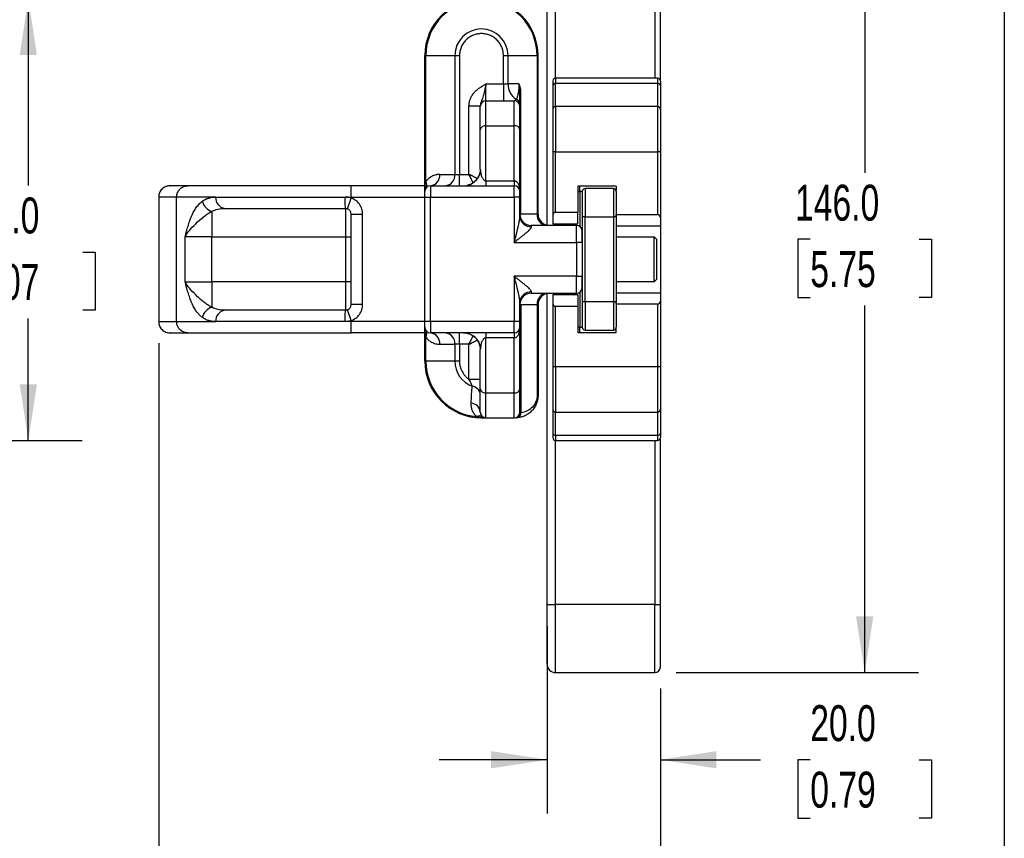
# Model space of a CAD drawing. Header units: millimetres. Extents: x 19 to 819, y 19 to 629.
# Tile 8 of 13: x 645 to 819, y 144 to 289. Entities that reach past the tile are written whole.
import ezdxf

# ---------------------------------------------------------------- set-up
doc = ezdxf.new("R2010")
doc.units = ezdxf.units.MM
doc.header["$LTSCALE"] = 3
doc.layers.add('DIMENSIONS', color=140, linetype='Continuous', lineweight=25)
doc.layers.add('TEXT', color=140, linetype='Continuous', lineweight=25)
doc.styles.add('SLDTEXTSTYLE0', font='TXT', dxfattribs={"width": 0.7})
doc.dimstyles.new('SLDDIMSTYLE0', dxfattribs={"dimtxt": 6.474023, "dimasz": 9.906, "dimexe": 0, "dimexo": 0.0625, "dimgap": 1.618506, "dimtad": 0, "dimtih": 1, "dimtoh": 1, "dimrnd": 1e-09, "dimzin": 4, "dimdsep": 46, "dimtxsty": 'SLDTEXTSTYLE0', "dimsah": 1, "dimcen": 0.09, "dimadec": 0, "dimazin": 1, "dimtfac": 1, "dimtofl": 0, "dimtmove": 0, "dimatfit": 3, "dimfxl": 0, "dimfrac": 2, "dimtolj": 1, "dimtzin": 12, "dimarcsym": 0})
doc.dimstyles.new('SLDDIMSTYLE1', dxfattribs={"dimtxt": 6.474023, "dimasz": 9.906, "dimexe": 0, "dimexo": 0.0625, "dimgap": 1.618506, "dimtad": 0, "dimtih": 1, "dimtoh": 1, "dimrnd": 1e-09, "dimzin": 4, "dimdsep": 46, "dimtxsty": 'SLDTEXTSTYLE0', "dimsah": 1, "dimcen": 0.09, "dimadec": 0, "dimazin": 1, "dimtfac": 1, "dimtmove": 0, "dimatfit": 0, "dimfxl": 0, "dimfrac": 2, "dimtolj": 1, "dimtzin": 12, "dimarcsym": 0})
doc.dimstyles.new('SLDDIMSTYLE2', dxfattribs={"dimtxt": 6.474023, "dimasz": 9.906, "dimexe": 0, "dimexo": 0.0625, "dimgap": 1.618506, "dimtad": 0, "dimtih": 1, "dimtoh": 1, "dimrnd": 1e-09, "dimzin": 12, "dimdsep": 46, "dimtxsty": 'SLDTEXTSTYLE0', "dimsah": 1, "dimcen": 0.09, "dimadec": 0, "dimazin": 3, "dimtfac": 1, "dimtofl": 0, "dimtmove": 0, "dimatfit": 3, "dimfxl": 0, "dimfrac": 2, "dimtolj": 1, "dimtzin": 12, "dimarcsym": 0})

# ---------------------------------------------------------------- blocks, each defined once
blk = doc.blocks.new('_D_4')
at = {"layer": 'DIMENSIONS'}
for p, q in [((367.65, 292.2), (656.31, 292.2)), ((646.78, 292.2), (646.78, 259.23)), ((637.16, 247.49), (634.99, 247.49)), ((634.99, 247.49), (634.99, 237.2)), ((656.4, 247.49), (658.57, 247.49)), ((658.57, 247.49), (658.57, 237.2)), ((634.99, 237.2), (637.16, 237.2)), ((658.57, 237.2), (656.4, 237.2)), ((646.78, 214.2), (646.78, 235.75)), ((366.06, 214.2), (656.31, 214.2))]:
    blk.add_line(p, q, dxfattribs=at)
for points in [[(646.78, 292.2), (645.26, 282.29), (648.3, 282.29)], [(646.78, 214.2), (648.3, 224.1), (645.26, 224.1)]]:
    blk.add_solid(points, dxfattribs=at)
at = {"layer": 'DIMENSIONS', "char_height": 6.35, "attachment_point": 1, "style": 'SLDTEXTSTYLE0'}
for s, insert in [('78.0', (637.16, 257.12)), ('3.07', (637.16, 245.38))]:
    blk.add_mtext(s, dxfattribs=dict(at, insert=insert))
blk = doc.blocks.new('_D_20')
at = {"layer": 'DIMENSIONS'}
for p, q in [((738.41, 181.39), (738.41, 148.26)), ((758.41, 170.39), (758.41, 148.26)), ((738.41, 157.78), (719.36, 157.78)), ((758.41, 157.78), (776.11, 157.78)), ((784.88, 157.78), (782.7, 157.78)), ((782.7, 157.78), (782.7, 147.49)), ((804.12, 157.78), (806.29, 157.78)), ((806.29, 157.78), (806.29, 147.49)), ((782.7, 147.49), (784.88, 147.49)), ((806.29, 147.49), (804.12, 147.49))]:
    blk.add_line(p, q, dxfattribs=at)
for points in [[(738.41, 157.78), (728.5, 159.31), (728.5, 156.26)], [(758.41, 157.78), (768.31, 156.26), (768.31, 159.31)]]:
    blk.add_solid(points, dxfattribs=at)
at = {"layer": 'DIMENSIONS', "char_height": 6.35, "attachment_point": 1, "style": 'SLDTEXTSTYLE0'}
for s, insert in [('20.0', (784.88, 167.42)), ('0.79', (784.88, 155.68))]:
    blk.add_mtext(s, dxfattribs=dict(at, insert=insert))
blk = doc.blocks.new('_D_21')
at = {"layer": 'DIMENSIONS'}
for p, q in [((761.22, 319.2), (804.02, 319.2)), ((794.5, 319.2), (794.5, 261.49)), ((784.88, 249.75), (782.7, 249.75)), ((782.7, 249.75), (782.7, 239.46)), ((804.12, 249.75), (806.29, 249.75)), ((806.29, 249.75), (806.29, 239.46)), ((782.7, 239.46), (784.88, 239.46)), ((806.29, 239.46), (804.12, 239.46)), ((794.5, 173.2), (794.5, 238.01)), ((761.22, 173.2), (804.02, 173.2))]:
    blk.add_line(p, q, dxfattribs=at)
for points in [[(794.5, 319.2), (792.97, 309.29), (796.02, 309.29)], [(794.5, 173.2), (796.02, 183.1), (792.97, 183.1)]]:
    blk.add_solid(points, dxfattribs=at)
at = {"layer": 'DIMENSIONS', "char_height": 6.35, "attachment_point": 1, "style": 'SLDTEXTSTYLE0'}
for s, insert in [('146.0', (782.19, 259.38)), ('5.75', (784.88, 247.64))]:
    blk.add_mtext(s, dxfattribs=dict(at, insert=insert))
blk = doc.blocks.new('_D_22')
at = {"layer": 'DIMENSIONS'}
for p, q in [((669.81, 231.39), (669.81, 122.41)), ((758.41, 170.39), (758.41, 122.41)), ((669.81, 131.93), (698.59, 131.93)), ((707.36, 131.93), (705.19, 131.93)), ((705.19, 131.93), (705.19, 121.64)), ((726.6, 131.93), (728.78, 131.93)), ((728.78, 131.93), (728.78, 121.64)), ((758.41, 131.93), (735.37, 131.93)), ((705.19, 121.64), (707.36, 121.64)), ((728.78, 121.64), (726.6, 121.64))]:
    blk.add_line(p, q, dxfattribs=at)
for points in [[(669.81, 131.93), (679.71, 130.41), (679.71, 133.46)], [(758.41, 131.93), (748.5, 133.46), (748.5, 130.41)]]:
    blk.add_solid(points, dxfattribs=at)
at = {"layer": 'DIMENSIONS', "char_height": 6.35, "attachment_point": 1, "style": 'SLDTEXTSTYLE0'}
for s, insert in [('88.6', (707.36, 141.57)), ('3.49', (707.36, 129.83))]:
    blk.add_mtext(s, dxfattribs=dict(at, insert=insert))

msp = doc.modelspace()

# ---------------------------------------------------------------- linework, layer by layer
for p, q in [((738.407, 252.236), (738.407, 307.195)), ((739.907, 278.195), (739.907, 307.195)), ((757.407, 307.195), (757.407, 278.195)), ((758.407, 277.838), (758.407, 307.195)), ((716.988, 282.195), (716.807, 282.195)), ((716.807, 259.195), (716.807, 282.195)), ((716.988, 259.916), (716.988, 282.195)), ((716.988, 282.195), (722.11, 282.195)), ((722.11, 282.195), (722.11, 261.195)), ((722.11, 282.195), (722.929, 282.195)), ((722.929, 282.195), (722.929, 261.195)), ((730.685, 277.195), (730.685, 282.195)), ((730.685, 282.195), (731.504, 282.195)), ((731.504, 277.195), (731.504, 282.195)), ((731.504, 282.195), (736.626, 282.195)), ((736.626, 282.195), (736.626, 254.195)), ((736.626, 282.195), (736.807, 282.195)), ((736.807, 254.195), (736.807, 282.195)), ((727.607, 274.195), (727.607, 277.195)), ((727.607, 277.195), (730.685, 277.195)), ((730.685, 277.195), (730.685, 274.195)), ((730.685, 277.195), (731.504, 277.195)), ((733.426, 277.195), (731.504, 277.195)), ((739.407, 276.882), (739.407, 272.695)), ((739.907, 278.195), (739.907, 277.291)), ((757.907, 278.195), (739.907, 278.195)), ((739.907, 273.195), (739.907, 277.291)), ((739.907, 277.291), (757.907, 277.291)), ((757.907, 278.195), (757.907, 277.291)), ((757.907, 277.291), (757.907, 273.195)), ((758.407, 276.882), (758.407, 272.695)), ((733.607, 275.533), (733.788, 275.533)), ((733.788, 254.195), (733.788, 275.533)), ((724.607, 273.322), (726.607, 273.322)), ((724.607, 261.195), (724.607, 273.322)), ((727.607, 269.802), (727.607, 274.195)), ((727.607, 274.195), (732.607, 274.195)), ((732.607, 269.802), (732.607, 274.195)), ((732.945, 274.464), (732.646, 274.226)), ((739.907, 273.195), (739.907, 265.195)), ((757.907, 273.195), (739.907, 273.195)), ((757.907, 273.195), (757.907, 265.195)), ((727.607, 260.074), (727.607, 269.802)), ((727.607, 269.802), (732.607, 269.802)), ((732.607, 260.074), (732.607, 269.802)), ((726.607, 262.136), (726.607, 269.095)), ((733.607, 258.195), (733.607, 269.095)), ((739.907, 265.195), (739.407, 265.195)), ((739.407, 265.195), (739.407, 253.995)), ((739.907, 254.495), (739.907, 265.195)), ((739.907, 265.195), (757.907, 265.195)), ((758.407, 265.195), (757.907, 265.195)), ((757.907, 265.195), (757.907, 254.095)), ((758.407, 265.195), (758.407, 253.595)), ((719.445, 261.195), (722.11, 261.195)), ((722.11, 261.195), (722.929, 261.195)), ((722.929, 259.195), (722.929, 261.195)), ((722.929, 261.195), (724.607, 261.195)), ((726.563, 261.631), (726.495, 261.404)), ((716.807, 259.195), (703.807, 259.195)), ((716.807, 257.195), (716.807, 259.195)), ((717.807, 259.195), (717.807, 257.195)), ((717.807, 259.195), (732.607, 259.195)), ((727.607, 260.074), (727.607, 259.195)), ((727.607, 260.074), (732.607, 260.074)), ((732.607, 260.074), (732.607, 259.195)), ((732.607, 257.195), (732.607, 259.195)), ((750.607, 259.095), (743.807, 259.095)), ((743.807, 259.095), (743.807, 254.495)), ((743.807, 258.195), (744.207, 258.195)), ((744.207, 258.195), (744.207, 259.095)), ((744.607, 258.195), (744.207, 258.195)), ((744.207, 258.195), (744.207, 251.995)), ((745.107, 258.695), (745.107, 253.695)), ((750.107, 258.695), (745.107, 258.695)), ((750.107, 258.695), (750.107, 253.695)), ((750.607, 259.095), (750.607, 258.338)), ((669.807, 257.195), (669.807, 235.195)), ((672.974, 257.195), (669.807, 257.195)), ((679.918, 257.195), (672.974, 257.195)), ((672.974, 235.195), (672.974, 257.195)), ((679.918, 257.195), (702.738, 257.195)), ((702.738, 257.195), (703.807, 257.195)), ((703.14, 255.138), (703.807, 257.024)), ((703.807, 257.024), (703.807, 257.195)), ((703.807, 257.195), (716.807, 257.195)), ((716.807, 257.195), (717.807, 257.195)), ((716.807, 235.195), (716.807, 257.195)), ((717.807, 235.195), (717.807, 257.195)), ((717.807, 257.195), (732.607, 257.195)), ((732.607, 257.195), (732.607, 249.195)), ((733.607, 257.195), (732.607, 257.195)), ((733.607, 253.778), (733.607, 257.195)), ((679.211, 254.676), (679.211, 250.195)), ((702.807, 255.195), (702.807, 250.195)), ((703.807, 246.195), (703.807, 254.195)), ((703.807, 254.195), (705.807, 254.195)), ((705.807, 238.195), (705.807, 254.195)), ((733.607, 254.195), (733.788, 254.195)), ((736.626, 254.195), (733.788, 254.195)), ((736.626, 254.195), (736.807, 254.195)), ((739.407, 253.995), (739.407, 252.495)), ((743.807, 254.495), (739.907, 254.495)), ((743.807, 252.495), (743.807, 254.495)), ((750.607, 253.695), (750.607, 254.095)), ((750.607, 254.095), (757.907, 254.095)), ((735.607, 252.195), (735.607, 251.945)), ((743.607, 252.195), (735.607, 252.195)), ((739.407, 252.495), (743.807, 252.495)), ((739.907, 252.195), (739.907, 252.495)), ((740.957, 252.495), (740.957, 252.195)), ((741.942, 252.195), (741.942, 252.495)), ((743.207, 252.495), (743.207, 252.195)), ((743.607, 249.195), (743.607, 252.195)), ((745.107, 253.695), (744.607, 253.695)), ((744.607, 253.695), (744.607, 238.695)), ((745.107, 238.695), (745.107, 253.695)), ((745.107, 253.695), (750.107, 253.695)), ((750.607, 253.695), (750.107, 253.695)), ((750.107, 253.695), (750.107, 238.695)), ((750.607, 253.695), (750.607, 238.695)), ((758.407, 253.595), (758.407, 252.095)), ((750.607, 252.095), (758.407, 252.095)), ((758.407, 252.095), (758.407, 240.295)), ((674.487, 242.195), (674.487, 250.195)), ((679.211, 250.195), (674.487, 250.195)), ((679.211, 250.195), (702.807, 250.195)), ((679.211, 242.195), (679.211, 250.195)), ((702.807, 250.195), (703.807, 250.195)), ((702.807, 250.195), (702.807, 242.195)), ((732.607, 249.195), (743.607, 249.195)), ((743.607, 249.195), (743.607, 243.195)), ((744.607, 249.195), (743.607, 249.195)), ((750.607, 250.195), (757.307, 250.195)), ((757.307, 242.195), (757.307, 250.195)), ((757.307, 250.195), (757.807, 249.695)), ((757.807, 242.695), (757.807, 249.695)), ((703.807, 238.195), (703.807, 246.195)), ((674.487, 242.195), (679.211, 242.195)), ((679.211, 242.195), (679.211, 237.715)), ((702.807, 242.195), (679.211, 242.195)), ((702.807, 242.195), (702.807, 237.195)), ((703.807, 242.195), (702.807, 242.195)), ((743.607, 243.195), (732.607, 243.195)), ((732.607, 243.195), (732.607, 235.195)), ((743.607, 240.195), (743.607, 243.195)), ((743.607, 243.195), (744.607, 243.195)), ((757.307, 242.195), (750.607, 242.195)), ((757.807, 242.695), (757.307, 242.195)), ((735.607, 240.446), (735.607, 240.195)), ((735.607, 240.195), (743.607, 240.195)), ((738.407, 185.195), (738.407, 240.155)), ((739.907, 239.895), (739.907, 240.195)), ((740.957, 240.195), (740.957, 239.895)), ((741.942, 239.895), (741.942, 240.195)), ((743.207, 240.195), (743.207, 239.895)), ((744.207, 240.395), (744.207, 234.195)), ((750.607, 240.295), (758.407, 240.295)), ((758.407, 240.295), (758.407, 238.795)), ((733.607, 235.195), (733.607, 238.613)), ((739.407, 239.895), (739.407, 238.395)), ((743.807, 239.895), (739.407, 239.895)), ((739.407, 238.395), (739.407, 227.195)), ((743.807, 239.895), (743.807, 237.895)), ((745.107, 238.695), (744.607, 238.695)), ((745.107, 238.695), (745.107, 233.695)), ((750.107, 238.695), (745.107, 238.695)), ((750.107, 238.695), (750.107, 233.695)), ((750.607, 238.695), (750.107, 238.695)), ((750.607, 238.295), (750.607, 238.695)), ((757.907, 238.295), (750.607, 238.295)), ((757.907, 238.295), (757.907, 227.195)), ((758.407, 238.795), (758.407, 227.195)), ((703.807, 235.367), (703.14, 237.253)), ((705.807, 238.195), (703.807, 238.195)), ((733.607, 238.195), (733.788, 238.195)), ((733.788, 238.195), (736.644, 238.195)), ((733.788, 238.195), (733.788, 219.195)), ((736.644, 238.195), (736.644, 222.195)), ((736.807, 238.195), (736.644, 238.195)), ((736.807, 238.195), (736.807, 222.195)), ((739.907, 227.195), (739.907, 237.895)), ((739.907, 237.895), (743.807, 237.895)), ((743.807, 237.895), (743.807, 233.295)), ((669.807, 235.195), (672.974, 235.195)), ((672.974, 235.195), (679.918, 235.195)), ((702.738, 235.195), (679.918, 235.195)), ((703.807, 235.195), (702.738, 235.195)), ((703.807, 235.195), (703.807, 235.367)), ((716.807, 235.195), (703.807, 235.195)), ((703.807, 233.195), (703.807, 235.195)), ((717.807, 235.195), (716.807, 235.195)), ((716.807, 233.195), (716.807, 235.195)), ((732.607, 235.195), (717.807, 235.195)), ((717.807, 235.195), (717.807, 233.195)), ((733.607, 235.195), (732.607, 235.195)), ((732.607, 233.195), (732.607, 235.195)), ((716.807, 233.195), (703.807, 233.195)), ((716.807, 228.195), (716.807, 233.195)), ((732.607, 233.195), (717.807, 233.195)), ((722.929, 231.195), (722.929, 233.195)), ((727.607, 233.195), (727.607, 232.317)), ((732.607, 233.195), (732.607, 232.317)), ((733.607, 223.296), (733.607, 234.195)), ((744.207, 234.195), (743.807, 234.195)), ((743.807, 233.295), (750.607, 233.295)), ((744.207, 233.295), (744.207, 234.195)), ((744.207, 234.195), (744.607, 234.195)), ((745.107, 233.695), (750.107, 233.695)), ((750.607, 233.295), (750.607, 234.053)), ((716.988, 228.195), (716.988, 232.475)), ((732.607, 232.317), (727.607, 232.317)), ((727.607, 222.589), (727.607, 232.317)), ((732.607, 222.589), (732.607, 232.317)), ((719.445, 231.195), (722.11, 231.195)), ((722.929, 231.195), (722.11, 231.195)), ((722.11, 231.195), (722.11, 228.195)), ((724.607, 231.195), (722.929, 231.195)), ((722.929, 231.195), (722.929, 228.195)), ((724.607, 225.002), (724.607, 231.195)), ((726.607, 223.296), (726.607, 230.255)), ((716.988, 228.195), (716.807, 228.195)), ((722.11, 228.195), (716.988, 228.195)), ((722.929, 228.195), (722.11, 228.195)), ((739.907, 227.195), (739.407, 227.195)), ((739.907, 227.195), (739.907, 219.195)), ((757.907, 227.195), (739.907, 227.195)), ((757.907, 227.195), (757.907, 219.195)), ((758.407, 227.195), (757.907, 227.195)), ((724.607, 225.002), (726.607, 225.002)), ((727.607, 222.589), (732.607, 222.589)), ((727.607, 218.195), (727.607, 222.589)), ((732.607, 218.195), (732.607, 222.589)), ((736.807, 222.195), (736.644, 222.195)), ((733.607, 219.195), (733.788, 219.195)), ((739.407, 219.695), (739.407, 215.509)), ((739.907, 219.195), (757.907, 219.195)), ((739.907, 215.1), (739.907, 219.195)), ((757.907, 219.195), (757.907, 215.1)), ((758.407, 219.695), (758.407, 215.509)), ((726.807, 218.232), (726.807, 218.195)), ((727.607, 218.195), (732.607, 218.195)), ((757.907, 215.1), (739.907, 215.1)), ((739.907, 215.1), (739.907, 214.195)), ((739.907, 214.195), (757.907, 214.195)), ((739.907, 185.195), (739.907, 214.195)), ((757.407, 214.195), (757.407, 185.195)), ((757.907, 215.1), (757.907, 214.195)), ((758.407, 185.195), (758.407, 214.553)), ((738.407, 185.195), (739.907, 185.195)), ((757.407, 185.195), (739.907, 185.195)), ((739.907, 173.195), (739.907, 185.195)), ((757.407, 173.195), (757.407, 185.195)), ((757.407, 185.195), (758.407, 185.195)), ((739.907, 173.195), (757.407, 173.195))]:
    msp.add_line(p, q)
at = {"flags": 128}
for points in [[(726.607, 262.136), (726.558, 261.6), (726.541, 261.518)], [(703.807, 257.195), (703.807, 257.586), (703.807, 257.961), (703.807, 258.307), (703.807, 258.61), (703.807, 258.858), (703.807, 259.043), (703.807, 259.157), (703.807, 259.195)], [(723.666, 259.195), (724.203, 259.245), (724.427, 259.295)], [(723.666, 233.195), (724.203, 233.146), (724.606, 233.042)], [(726.549, 230.838), (726.558, 230.791), (726.607, 230.255)]]:
    msp.add_lwpolyline(points, dxfattribs=at)
for centre, radius, start, end in [((726.807, 282.195), 10, 0, 180), ((726.807, 282.195), 9.819, 0, 180), ((726.807, 282.195), 4.697, 0, 180), ((734.591, 277.078), 3.089, 177.82572, 237.82018), ((739.907, 277.695), 0.5, 90, 180), ((739.866, 276.831), 0.462, 84.88893, 173.75645), ((757.907, 277.695), 0.5, 0, 90), ((757.948, 276.831), 0.462, 6.24355, 95.11107), ((727.607, 273.195), 1, 90, 180), ((732.607, 273.195), 1, 0, 90), ((732.637, 273.544), 0.97, 0.54586, 71.44054), ((739.907, 272.695), 0.5, 90, 180), ((757.907, 272.695), 0.5, 0, 90), ((727.482, 268.918), 0.893, 81.95053, 168.57825), ((732.732, 268.918), 0.893, 11.42175, 98.04947), ((717.606, 261.031), 1.846, 276.24355, 5.11107), ((720.271, 261.031), 1.846, 276.24355, 5.11107), ((723.649, 262.186), 2.994, 285.0624, 353.20986), ((717.807, 258.195), 1, 90, 180), ((716, 259.343), 1.142, 329.86157, 30.13843), ((732.607, 258.195), 1, 0, 90), ((745.107, 258.195), 0.5, 90, 180), ((750.107, 258.195), 0.5, 0, 90), ((679.877, 257.004), 2.421, 192.76469, 254.01206), ((681.722, 256.992), 1.816, 173.55652, 261.61667), ((702.807, 254.195), 1, 0, 70.52878), ((735.607, 254.195), 2, 180, 270), ((738.465, 254.031), 1.846, 174.88893, 263.75645), ((738.807, 254.195), 2, 180, 270), ((739.907, 253.995), 0.5, 90, 180), ((757.907, 253.595), 0.5, 0, 90), ((735.527, 253.865), 1.922, 182.60299, 272.38555), ((743.607, 251.195), 1, 0, 90), ((735.527, 238.526), 1.922, 87.61445, 177.39701), ((735.607, 238.195), 2, 90, 180), ((738.483, 238.36), 1.846, 96.24355, 185.11107), ((738.807, 238.195), 2, 90, 180), ((743.607, 241.195), 1, 270, 360), ((739.907, 238.395), 0.5, 180, 270), ((757.907, 238.795), 0.5, 270, 0), ((679.877, 235.387), 2.421, 105.98794, 167.23531), ((681.722, 235.399), 1.816, 98.38333, 186.44348), ((702.807, 238.195), 1, 289.47122, 0), ((717.807, 234.195), 1, 180, 270), ((716, 233.048), 1.142, 329.86157, 30.13843), ((717.606, 231.36), 1.846, 354.88893, 83.75645), ((720.271, 231.36), 1.846, 354.88893, 83.75645), ((723.648, 230.204), 2.995, 6.79713, 71.34653), ((732.607, 234.195), 1, 270, 0), ((745.107, 234.195), 0.5, 180, 270), ((750.107, 234.195), 0.5, 270, 0), ((726.807, 228.195), 10, 180, 270), ((726.807, 228.195), 9.819, 180, 265.09788), ((726.807, 228.195), 4.697, 180, 249.67991), ((724.916, 222.114), 1.697, 4.75588, 81.18056), ((727.482, 223.473), 0.893, 191.42175, 278.04947), ((732.732, 223.473), 0.893, 261.95053, 348.57825), ((724.86, 219.039), 1.753, 5.12806, 85.57086), ((727.607, 219.195), 1, 180, 270), ((732.607, 219.195), 1, 270, 0), ((739.907, 219.695), 0.5, 180, 270), ((757.907, 219.695), 0.5, 270, 0), ((726.472, 217.491), 1.05, 58.92161, 118.67451), ((727.074, 217.238), 1.029, 74.97311, 105.02689), ((732.782, 219.068), 0.873, 271.60786, 359.23178), ((732.972, 219.013), 0.819, 280.29434, 6.44477), ((739.866, 215.559), 0.462, 186.24355, 275.11107), ((739.907, 214.695), 0.5, 180, 270), ((757.948, 215.559), 0.462, 264.88893, 353.75645), ((757.907, 214.695), 0.5, 270, 0), ((739.907, 174.695), 1.5, 180, 270), ((757.407, 174.195), 1, 270, 0)]:
    msp.add_arc(centre, radius, start, end)
for points, knots in [([(730.685, 282.195), (730.684, 282.257), (730.682, 282.379), (730.669, 282.562), (730.648, 282.743), (730.618, 282.922), (730.58, 283.1), (730.533, 283.276), (730.477, 283.451), (730.39, 283.688), (730.256, 283.982), (730.057, 284.323), (729.822, 284.645), (729.465, 285.041), (728.948, 285.461), (728.26, 285.817), (727.538, 286.028), (726.807, 286.096), (726.076, 286.028), (725.354, 285.817), (724.666, 285.461), (724.149, 285.041), (723.792, 284.645), (723.557, 284.324), (723.358, 283.982), (723.199, 283.633), (723.077, 283.278), (722.992, 282.923), (722.939, 282.562), (722.932, 282.318), (722.929, 282.195)], [0, 0, 0, 0, 0.0151256, 0.0301519, 0.045112, 0.0600396, 0.0749685, 0.0899326, 0.1049656, 0.1201006, 0.1522556, 0.1844539, 0.2172932, 0.2501767, 0.3158114, 0.3800823, 0.4400275, 0.5000162, 0.5599613, 0.61995, 0.6842209, 0.7498557, 0.782695, 0.8155784, 0.8477335, 0.8799318, 0.9100759, 0.9399552, 0.9698399, 1, 1, 1, 1]), ([(724.607, 273.322), (724.608, 273.384), (724.61, 273.506), (724.626, 273.688), (724.651, 273.87), (724.687, 274.05), (724.734, 274.229), (724.79, 274.407), (724.909, 274.721), (725.136, 275.161), (725.52, 275.67), (725.983, 276.124), (726.494, 276.519), (727.047, 276.872), (727.42, 277.088), (727.607, 277.195)], [0, 0, 0, 0, 0.0355614, 0.0710091, 0.1064558, 0.1420144, 0.1777964, 0.2139114, 0.250466, 0.3730121, 0.5001631, 0.6192108, 0.7492706, 0.8747627, 1, 1, 1, 1]), ([(727.607, 277.195), (727.595, 277.134), (727.572, 277.016), (727.539, 276.845), (727.508, 276.687), (727.479, 276.542), (727.453, 276.411), (727.428, 276.293), (727.406, 276.187), (727.351, 275.929), (727.265, 275.556), (727.133, 275.069), (726.993, 274.647), (726.859, 274.303), (726.756, 274.035), (726.69, 273.839), (726.643, 273.659), (726.613, 273.494), (726.609, 273.38), (726.607, 273.322)], [0, 0, 0, 0, 0.0409188, 0.079097, 0.1145436, 0.147263, 0.1772555, 0.2045182, 0.2290462, 0.2508326, 0.3863568, 0.5007233, 0.6358185, 0.7504751, 0.8149723, 0.8752493, 0.9173587, 0.9588723, 1, 1, 1, 1]), ([(733.426, 277.195), (733.426, 276.909), (733.415, 276.623), (733.371, 276.074), (733.338, 275.811), (733.253, 275.33), (733.201, 275.112), (733.083, 274.738), (733.017, 274.582), (732.945, 274.464)], [0, 0, 0, 0, 0.25, 0.25, 0.5, 0.5, 0.75, 0.75, 1, 1, 1, 1]), ([(733.607, 275.533), (733.607, 275.581), (733.606, 275.69), (733.598, 275.9), (733.583, 276.13), (733.554, 276.41), (733.517, 276.68), (733.471, 276.958), (733.44, 277.121), (733.426, 277.195)], [0, 0, 0, 0, 0.0876177, 0.2000815, 0.3810473, 0.4995958, 0.6983532, 0.8624528, 1, 1, 1, 1]), ([(733.788, 275.533), (733.788, 275.839), (733.762, 276.138), (733.672, 276.571), (733.635, 276.708), (733.543, 276.965), (733.488, 277.087), (733.426, 277.195)], [0, 0, 0, 0, 0.5, 0.5, 0.75, 0.75, 1, 1, 1, 1]), ([(758.407, 277.695), (758.407, 277.695), (758.407, 277.693), (758.407, 277.68), (758.407, 277.659), (758.407, 277.629), (758.407, 277.591), (758.407, 277.544), (758.407, 277.475), (758.407, 277.376), (758.407, 277.235), (758.407, 277.073), (758.407, 276.946), (758.407, 276.882)], [0, 0, 0, 0, 0.0717522, 0.1431707, 0.2143915, 0.2855516, 0.3567885, 0.4282392, 0.5000395, 0.6253605, 0.7499706, 0.8746054, 1, 1, 1, 1]), ([(733.607, 273.553), (733.607, 273.751), (733.607, 274.026), (733.607, 274.701), (733.607, 275.099), (733.607, 275.533)], [0, 0, 0, 0, 0.5, 0.5, 1, 1, 1, 1]), ([(726.607, 269.095), (726.607, 269.186), (726.607, 269.368), (726.607, 269.631), (726.607, 269.886), (726.607, 270.133), (726.607, 270.371), (726.607, 270.601), (726.607, 271.012), (726.607, 271.557), (726.607, 272.151), (726.607, 272.619), (726.607, 272.897), (726.607, 273.053), (726.607, 273.135), (726.607, 273.186), (726.607, 273.192), (726.607, 273.195)], [0, 0, 0, 0, 0.0354366, 0.0708067, 0.1061377, 0.141457, 0.1767919, 0.2121699, 0.2476181, 0.3737891, 0.5000081, 0.626179, 0.752398, 0.814363, 0.8761871, 0.9380172, 1, 1, 1, 1]), ([(739.407, 272.695), (739.407, 272.695), (739.407, 271.905), (739.407, 269.092), (739.407, 267.185), (739.407, 265.195)], [0, 0, 0, 0, 0.5, 0.5, 1, 1, 1, 1]), ([(758.407, 272.695), (758.407, 272.694), (758.407, 272.693), (758.407, 272.677), (758.407, 272.652), (758.407, 272.617), (758.407, 272.547), (758.407, 272.415), (758.407, 272.177), (758.407, 271.866), (758.407, 271.351), (758.407, 270.537), (758.407, 269.533), (758.407, 268.652), (758.407, 267.97), (758.407, 267.271), (758.407, 266.65), (758.407, 266.109), (758.407, 265.653), (758.407, 265.348), (758.407, 265.195)], [0, 0, 0, 0, 0.0233371, 0.0466308, 0.0699125, 0.0932135, 0.1165649, 0.1783062, 0.2400921, 0.3044076, 0.3687678, 0.5000057, 0.6312436, 0.695559, 0.7599193, 0.8216606, 0.8834464, 0.9223118, 0.9611146, 1, 1, 1, 1]), ([(719.445, 261.195), (719.386, 261.194), (719.268, 261.192), (719.092, 261.176), (718.916, 261.15), (718.683, 261.101), (718.396, 261.014), (718.063, 260.866), (717.75, 260.68), (717.494, 260.481), (717.29, 260.286), (717.131, 260.111), (717.035, 259.98), (716.988, 259.916)], [0, 0, 0, 0, 0.0679946, 0.135607, 0.2029164, 0.2700028, 0.4056594, 0.5375108, 0.6642164, 0.7850139, 0.8597212, 0.9312578, 1, 1, 1, 1]), ([(726.495, 261.404), (726.457, 261.256), (726.34, 260.809), (725.85, 260.092), (725.138, 259.525), (724.591, 259.355), (724.411, 259.299)], [0, 0, 0, 0, 0.148738, 0.449809, 0.8191334, 1, 1, 1, 1]), ([(726.048, 260.475), (726.039, 260.479), (725.855, 260.571), (725.363, 260.817), (724.855, 261.072), (724.607, 261.195)], [0, 0, 0, 0, 0.025254, 0.5252005, 1, 1, 1, 1]), ([(725.318, 259.773), (725.317, 259.775), (725.228, 259.954), (724.985, 260.44), (724.731, 260.948), (724.607, 261.195)], [0, 0, 0, 0, 0.0083505, 0.5169668, 1, 1, 1, 1]), ([(726.607, 262.136), (726.608, 262.088), (726.609, 261.991), (726.618, 261.885), (726.622, 261.832)], [0, 0, 0, 0, 0.496452, 1, 1, 1, 1]), ([(726.622, 261.832), (726.628, 261.767), (726.64, 261.642), (726.667, 261.465), (726.698, 261.305), (726.748, 261.096), (726.826, 260.853), (726.95, 260.582), (727.09, 260.367), (727.229, 260.223), (727.349, 260.143), (727.432, 260.104), (727.518, 260.079), (727.578, 260.076), (727.607, 260.074)], [0, 0, 0, 0, 0.1031171, 0.1967304, 0.280844, 0.3554634, 0.5289668, 0.6699525, 0.7933688, 0.8860743, 0.9214781, 0.9513889, 0.9769587, 1, 1, 1, 1]), ([(671.807, 259.195), (671.555, 259.169), (671.168, 259.128), (670.703, 258.878), (670.382, 258.62), (670.124, 258.3), (669.875, 257.834), (669.834, 257.447), (669.807, 257.195)], [0, 0, 0, 0, 0.2394568, 0.3683607, 0.5, 0.6316393, 0.7605432, 1, 1, 1, 1]), ([(674.956, 259.195), (674.225, 259.195), (672.761, 259.195), (671.841, 259.195), (671.91, 259.195), (671.933, 259.195)], [0, 0, 0, 0, 0.3993464, 0.7996676, 1, 1, 1, 1]), ([(672.974, 257.195), (672.975, 257.244), (672.977, 257.341), (672.993, 257.488), (673.021, 257.637), (673.06, 257.787), (673.112, 257.935), (673.177, 258.082), (673.253, 258.224), (673.342, 258.36), (673.442, 258.49), (673.545, 258.603), (673.656, 258.708), (673.784, 258.812), (673.948, 258.922), (674.151, 259.029), (674.391, 259.118), (674.663, 259.183), (674.856, 259.191), (674.956, 259.195)], [0, 0, 0, 0, 0.0459264, 0.0930582, 0.1413097, 0.1905781, 0.2407439, 0.2916725, 0.3432152, 0.3952118, 0.4474934, 0.4998852, 0.5416009, 0.5943874, 0.6579021, 0.7314951, 0.8141164, 0.9042634, 1, 1, 1, 1]), ([(703.807, 259.195), (702.198, 259.195), (700.536, 259.195), (697.177, 259.195), (695.48, 259.195), (692.137, 259.195), (690.493, 259.195), (687.352, 259.195), (685.856, 259.195), (683.1, 259.195), (681.841, 259.195), (679.619, 259.195), (678.656, 259.195), (677.057, 259.195), (676.419, 259.195), (675.459, 259.195), (675.137, 259.195), (674.956, 259.195)], [0, 0, 0, 0, 0.125, 0.125, 0.25, 0.25, 0.375, 0.375, 0.5, 0.5, 0.625, 0.625, 0.75, 0.75, 0.875, 0.875, 1, 1, 1, 1]), ([(716.807, 258.195), (716.808, 258.291), (716.809, 258.467), (716.821, 258.713), (716.836, 258.919), (716.862, 259.192), (716.904, 259.521), (716.961, 259.792), (716.988, 259.916)], [0, 0, 0, 0, 0.1646083, 0.3064022, 0.4253822, 0.5215497, 0.7809557, 1, 1, 1, 1]), ([(732.607, 260.074), (732.628, 260.073), (732.669, 260.072), (732.732, 260.06), (732.794, 260.042), (732.856, 260.016), (732.917, 259.983), (733.024, 259.91), (733.17, 259.763), (733.323, 259.524), (733.451, 259.225), (733.536, 258.915), (733.595, 258.564), (733.602, 258.332), (733.607, 258.195)], [0, 0, 0, 0, 0.0263626, 0.0531133, 0.0805216, 0.1088382, 0.1382903, 0.1690805, 0.2751222, 0.4025821, 0.5355705, 0.6965805, 0.8215014, 1, 1, 1, 1]), ([(733.607, 257.195), (733.607, 257.461), (733.607, 257.715), (733.607, 258.09), (733.607, 258.195), (733.607, 258.195)], [0, 0, 0, 0, 0.5, 0.5, 1, 1, 1, 1]), ([(744.607, 258.195), (744.607, 258.195), (744.607, 257.721), (744.607, 256.034), (744.607, 254.889), (744.607, 253.695)], [0, 0, 0, 0, 0.5, 0.5, 1, 1, 1, 1]), ([(750.607, 258.195), (750.607, 258.195), (750.607, 258.193), (750.607, 258.177), (750.607, 258.153), (750.607, 258.118), (750.607, 258.074), (750.607, 258.019), (750.607, 257.955), (750.607, 257.853), (750.607, 257.698), (750.607, 257.467), (750.607, 257.195), (750.607, 256.883), (750.607, 256.538), (750.607, 256.165), (750.607, 255.769), (750.607, 255.363), (750.607, 254.952), (750.607, 254.54), (750.607, 254.12), (750.607, 253.838), (750.607, 253.695)], [0, 0, 0, 0, 0.0302332, 0.0602674, 0.090169, 0.1200052, 0.1498437, 0.1797522, 0.2097979, 0.2400472, 0.304322, 0.3686714, 0.4343139, 0.5000325, 0.565675, 0.6313936, 0.6956684, 0.7600178, 0.8202695, 0.8799904, 0.9397207, 1, 1, 1, 1]), ([(674.487, 250.195), (674.532, 250.38), (674.61, 250.696), (674.772, 251.327), (674.986, 252.096), (675.28, 253.001), (675.616, 253.867), (675.994, 254.65), (676.362, 255.248), (676.686, 255.675), (676.948, 255.972), (677.223, 256.24), (677.419, 256.393), (677.516, 256.469)], [0, 0, 0, 0, 0.0720511, 0.1235781, 0.2471985, 0.3773724, 0.4957977, 0.6234293, 0.7459536, 0.8103743, 0.8740666, 0.9372128, 1, 1, 1, 1]), ([(677.516, 256.469), (677.565, 256.503), (677.661, 256.573), (677.812, 256.666), (677.967, 256.753), (678.127, 256.832), (678.292, 256.904), (678.462, 256.967), (678.709, 257.047), (679.041, 257.125), (679.468, 257.185), (679.767, 257.192), (679.918, 257.195)], [0, 0, 0, 0, 0.069341, 0.1391652, 0.2095359, 0.2805149, 0.3521624, 0.4245369, 0.4976952, 0.6618501, 0.8291044, 1, 1, 1, 1]), ([(702.807, 255.195), (702.799, 255.195), (702.79, 255.238), (702.773, 255.433), (702.765, 255.586), (702.751, 255.977), (702.746, 256.213), (702.739, 256.705), (702.738, 256.96), (702.738, 257.195)], [0, 0, 0, 0, 0.25, 0.25, 0.5, 0.5, 0.75, 0.75, 1, 1, 1, 1]), ([(705.807, 254.195), (705.807, 254.484), (705.764, 254.787), (705.581, 255.379), (705.44, 255.668), (705.073, 256.187), (704.847, 256.416), (704.35, 256.787), (704.079, 256.928), (703.807, 257.024)], [0, 0, 0, 0, 0.25, 0.25, 0.5, 0.5, 0.75, 0.75, 1, 1, 1, 1]), ([(674.487, 250.195), (674.606, 250.421), (674.75, 250.648), (675.073, 251.096), (675.253, 251.319), (675.827, 251.975), (676.25, 252.399), (677.103, 253.193), (677.526, 253.555), (678.153, 254.03), (678.362, 254.177), (678.783, 254.447), (678.997, 254.57), (679.211, 254.676)], [0, 0, 0, 0, 0.125, 0.125, 0.25, 0.25, 0.5, 0.5, 0.75, 0.75, 0.875, 0.875, 1, 1, 1, 1]), ([(679.211, 254.676), (679.535, 254.859), (679.884, 254.987), (680.633, 255.156), (681.036, 255.195), (681.458, 255.195)], [0, 0, 0, 0, 0.5, 0.5, 1, 1, 1, 1]), ([(681.458, 255.195), (682.723, 255.195), (684.174, 255.195), (687.388, 255.195), (689.149, 255.195), (692.87, 255.195), (694.83, 255.195), (698.808, 255.195), (700.826, 255.195), (702.807, 255.195)], [0, 0, 0, 0, 0.25, 0.25, 0.5, 0.5, 0.75, 0.75, 1, 1, 1, 1]), ([(732.607, 249.195), (732.638, 249.318), (732.698, 249.546), (732.78, 249.865), (732.849, 250.135), (732.944, 250.509), (733.062, 250.974), (733.209, 251.575), (733.342, 252.141), (733.444, 252.617), (733.511, 252.964), (733.553, 253.21), (733.583, 253.427), (733.603, 253.615), (733.606, 253.726), (733.607, 253.778)], [0, 0, 0, 0, 0.07789, 0.1455359, 0.2029379, 0.2500959, 0.3843595, 0.4999958, 0.6352924, 0.749968, 0.8108953, 0.8662358, 0.9160946, 0.9606153, 1, 1, 1, 1]), ([(735.607, 251.945), (735.606, 251.931), (735.604, 251.903), (735.592, 251.856), (735.571, 251.805), (735.543, 251.751), (735.506, 251.692), (735.462, 251.629), (735.409, 251.562), (735.348, 251.49), (735.279, 251.414), (735.129, 251.258), (734.853, 250.999), (734.45, 250.654), (734, 250.286), (733.573, 249.947), (733.099, 249.578), (732.789, 249.337), (732.607, 249.195)], [0, 0, 0, 0, 0.0217319, 0.0439301, 0.0667195, 0.0902153, 0.114523, 0.1397376, 0.1659444, 0.1932193, 0.2216298, 0.2512354, 0.3658035, 0.5007283, 0.6156153, 0.750293, 0.8536052, 1, 1, 1, 1]), ([(677.516, 235.922), (677.467, 235.959), (677.369, 236.034), (677.227, 236.155), (677.088, 236.284), (676.952, 236.42), (676.819, 236.565), (676.69, 236.717), (676.564, 236.877), (676.327, 237.201), (675.995, 237.739), (675.617, 238.522), (675.28, 239.389), (674.987, 240.294), (674.773, 241.063), (674.61, 241.694), (674.532, 242.011), (674.487, 242.195)], [0, 0, 0, 0, 0.0312884, 0.0626429, 0.0940869, 0.1256439, 0.157337, 0.1891888, 0.221222, 0.2534586, 0.3762274, 0.5041292, 0.6224804, 0.7525682, 0.8763635, 0.9279115, 1, 1, 1, 1]), ([(679.211, 237.715), (678.999, 237.82), (678.786, 237.942), (678.365, 238.211), (678.156, 238.358), (677.737, 238.675), (677.527, 238.845), (677.103, 239.206), (676.89, 239.397), (676.252, 239.99), (675.829, 240.414), (675.254, 241.071), (675.074, 241.294), (674.75, 241.743), (674.607, 241.969), (674.487, 242.195)], [0, 0, 0, 0, 0.125, 0.125, 0.25, 0.25, 0.375, 0.375, 0.5, 0.5, 0.75, 0.75, 0.875, 0.875, 1, 1, 1, 1]), ([(732.607, 243.195), (732.686, 243.134), (732.836, 243.018), (733.048, 242.853), (733.233, 242.709), (733.392, 242.585), (733.654, 242.38), (734, 242.105), (734.45, 241.737), (734.853, 241.392), (735.157, 241.106), (735.348, 240.903), (735.463, 240.764), (735.545, 240.641), (735.597, 240.534), (735.604, 240.475), (735.607, 240.446)], [0, 0, 0, 0, 0.06374714, 0.12059824, 0.1705536, 0.21361378, 0.24977982, 0.3844615, 0.49937017, 0.63429855, 0.74888863, 0.80688704, 0.86034783, 0.90984537, 0.95610192, 1, 1, 1, 1]), ([(733.607, 238.613), (733.606, 238.644), (733.605, 238.71), (733.598, 238.817), (733.586, 238.935), (733.57, 239.064), (733.549, 239.205), (733.523, 239.358), (733.493, 239.522), (733.437, 239.808), (733.342, 240.25), (733.209, 240.816), (733.062, 241.417), (732.921, 241.972), (732.767, 242.575), (732.666, 242.967), (732.607, 243.195)], [0, 0, 0, 0, 0.0240326, 0.0500348, 0.0780667, 0.1081761, 0.1404017, 0.174775, 0.211322, 0.2500643, 0.3647278, 0.5000322, 0.6156402, 0.7500636, 0.8546646, 1, 1, 1, 1]), ([(750.607, 238.695), (750.607, 238.624), (750.607, 238.482), (750.607, 238.27), (750.607, 238.06), (750.607, 237.852), (750.607, 237.646), (750.607, 237.441), (750.607, 237.239), (750.607, 236.963), (750.607, 236.622), (750.607, 236.226), (750.607, 235.853), (750.607, 235.508), (750.607, 235.196), (750.607, 234.924), (750.607, 234.693), (750.607, 234.508), (750.607, 234.367), (750.607, 234.268), (750.607, 234.207), (750.607, 234.199), (750.607, 234.195)], [0, 0, 0, 0, 0.0302332, 0.0602674, 0.09016896, 0.12000515, 0.14984367, 0.17975219, 0.20979793, 0.24004719, 0.30432203, 0.36867139, 0.43431388, 0.50003248, 0.56567498, 0.63139357, 0.69566842, 0.76001778, 0.82026949, 0.87999045, 0.93972069, 1, 1, 1, 1]), ([(681.458, 237.195), (681.037, 237.195), (680.639, 237.234), (679.889, 237.402), (679.534, 237.532), (679.211, 237.715)], [0, 0, 0, 0, 0.5, 0.5, 1, 1, 1, 1]), ([(702.807, 237.195), (700.826, 237.195), (698.808, 237.195), (694.83, 237.195), (692.87, 237.195), (689.149, 237.195), (687.388, 237.195), (684.174, 237.195), (682.723, 237.195), (681.458, 237.195)], [0, 0, 0, 0, 0.25, 0.25, 0.5, 0.5, 0.75, 0.75, 1, 1, 1, 1]), ([(702.738, 235.195), (702.738, 235.431), (702.739, 235.685), (702.746, 236.178), (702.751, 236.414), (702.765, 236.805), (702.773, 236.958), (702.79, 237.152), (702.799, 237.195), (702.807, 237.195)], [0, 0, 0, 0, 0.25, 0.25, 0.5, 0.5, 0.75, 0.75, 1, 1, 1, 1]), ([(703.807, 235.367), (704.079, 235.463), (704.35, 235.604), (704.847, 235.975), (705.073, 236.204), (705.44, 236.723), (705.581, 237.012), (705.764, 237.604), (705.807, 237.907), (705.807, 238.195)], [0, 0, 0, 0, 0.25, 0.25, 0.5, 0.5, 0.75, 0.75, 1, 1, 1, 1]), ([(669.807, 235.195), (669.834, 234.944), (669.875, 234.557), (670.124, 234.091), (670.382, 233.771), (670.703, 233.513), (671.168, 233.263), (671.555, 233.222), (671.807, 233.195)], [0, 0, 0, 0, 0.23945684, 0.36836066, 0.5, 0.63163934, 0.76054316, 1, 1, 1, 1]), ([(674.956, 233.195), (674.909, 233.196), (674.815, 233.198), (674.678, 233.214), (674.547, 233.237), (674.423, 233.268), (674.307, 233.305), (674.198, 233.346), (674.099, 233.391), (674.009, 233.438), (673.928, 233.485), (673.855, 233.532), (673.791, 233.577), (673.736, 233.619), (673.688, 233.658), (673.648, 233.692), (673.615, 233.722), (673.589, 233.747), (673.569, 233.766), (673.494, 233.841), (673.371, 233.984), (673.223, 234.211), (673.109, 234.453), (673.03, 234.701), (672.982, 234.95), (672.977, 235.115), (672.974, 235.195)], [0, 0, 0, 0, 0.04553748, 0.08985651, 0.13271105, 0.17387498, 0.21314516, 0.25034323, 0.28531627, 0.3179363, 0.34809889, 0.37572121, 0.40073946, 0.42310622, 0.44278761, 0.4597606, 0.4740105, 0.48552868, 0.49431069, 0.5003546, 0.58757523, 0.674169, 0.75935783, 0.84243792, 0.92281043, 1, 1, 1, 1]), ([(679.918, 235.195), (679.842, 235.196), (679.691, 235.198), (679.47, 235.213), (679.255, 235.237), (679.045, 235.27), (678.841, 235.313), (678.604, 235.376), (678.338, 235.465), (678.049, 235.593), (677.774, 235.742), (677.602, 235.862), (677.516, 235.922)], [0, 0, 0, 0, 0.0854887, 0.1700146, 0.253641, 0.3364339, 0.4184606, 0.499791, 0.6279579, 0.7538329, 0.8777353, 1, 1, 1, 1]), ([(703.807, 235.367), (703.749, 235.349), (703.634, 235.313), (703.458, 235.27), (703.28, 235.237), (703.101, 235.213), (702.92, 235.198), (702.799, 235.196), (702.738, 235.195)], [0, 0, 0, 0, 0.1669424, 0.3331389, 0.4990655, 0.6652011, 0.8320222, 1, 1, 1, 1]), ([(671.933, 233.195), (671.91, 233.195), (671.841, 233.195), (672.761, 233.195), (674.225, 233.195), (674.956, 233.195)], [0, 0, 0, 0, 0.2003384, 0.6006515, 1, 1, 1, 1]), ([(674.956, 233.195), (675.137, 233.195), (675.459, 233.195), (676.419, 233.195), (677.057, 233.195), (678.656, 233.195), (679.619, 233.195), (681.841, 233.195), (683.1, 233.195), (685.856, 233.195), (687.352, 233.195), (690.493, 233.195), (692.137, 233.195), (695.48, 233.195), (697.177, 233.195), (700.536, 233.195), (702.198, 233.195), (703.807, 233.195)], [0, 0, 0, 0, 0.125, 0.125, 0.25, 0.25, 0.375, 0.375, 0.5, 0.5, 0.625, 0.625, 0.75, 0.75, 0.875, 0.875, 1, 1, 1, 1]), ([(716.988, 232.475), (716.975, 232.534), (716.947, 232.658), (716.912, 232.853), (716.879, 233.067), (716.847, 233.339), (716.815, 233.717), (716.81, 234.019), (716.807, 234.195)], [0, 0, 0, 0, 0.1044911, 0.2190583, 0.343722, 0.4784979, 0.6936133, 1, 1, 1, 1]), ([(724.588, 233.037), (724.88, 232.916), (725.505, 232.658), (725.918, 232.121), (726.138, 231.834)], [0, 0, 0, 0, 0.4671899, 1, 1, 1, 1]), ([(733.607, 234.195), (733.606, 234.136), (733.604, 234.023), (733.592, 233.865), (733.576, 233.727), (733.557, 233.608), (733.52, 233.416), (733.451, 233.165), (733.323, 232.867), (733.17, 232.628), (733.008, 232.464), (732.86, 232.373), (732.734, 232.326), (732.649, 232.32), (732.607, 232.317)], [0, 0, 0, 0, 0.07787138, 0.14716327, 0.20787659, 0.26001297, 0.30357531, 0.46459065, 0.59761377, 0.72507767, 0.83114711, 0.89132253, 0.94696996, 1, 1, 1, 1]), ([(716.988, 232.475), (717.105, 232.307), (717.246, 232.142), (717.579, 231.836), (717.77, 231.695), (718.195, 231.457), (718.43, 231.361), (718.925, 231.23), (719.185, 231.195), (719.445, 231.195)], [0, 0, 0, 0, 0.25, 0.25, 0.5, 0.5, 0.75, 0.75, 1, 1, 1, 1]), ([(724.607, 231.195), (724.731, 231.443), (724.985, 231.952), (725.235, 232.451), (725.329, 232.64), (725.337, 232.655)], [0, 0, 0, 0, 0.4664352, 0.9575744, 1, 1, 1, 1]), ([(724.607, 231.195), (724.855, 231.319), (725.363, 231.574), (725.86, 231.822), (726.047, 231.916), (726.06, 231.922)], [0, 0, 0, 0, 0.4691933, 0.9632368, 1, 1, 1, 1]), ([(726.138, 231.834), (726.145, 231.827), (726.41, 231.543), (726.487, 231.147), (726.563, 230.76)], [0, 0, 0, 0, 0.0241282, 1, 1, 1, 1]), ([(727.607, 232.317), (727.591, 232.316), (727.558, 232.315), (727.509, 232.307), (727.461, 232.295), (727.413, 232.277), (727.366, 232.255), (727.319, 232.228), (727.221, 232.16), (727.09, 232.024), (726.95, 231.809), (726.826, 231.538), (726.732, 231.242), (726.659, 230.908), (726.635, 230.683), (726.622, 230.559)], [0, 0, 0, 0, 0.01302906, 0.02656658, 0.04103521, 0.05678283, 0.07408033, 0.09313258, 0.11409307, 0.20677673, 0.33017986, 0.47113285, 0.64461809, 0.80330756, 1, 1, 1, 1]), ([(726.622, 230.559), (726.618, 230.506), (726.609, 230.4), (726.608, 230.303), (726.607, 230.255)], [0, 0, 0, 0, 0.50354797, 1, 1, 1, 1]), ([(722.929, 228.195), (722.93, 228.134), (722.932, 228.011), (722.945, 227.826), (722.967, 227.643), (722.998, 227.461), (723.058, 227.185), (723.17, 226.822), (723.365, 226.388), (723.612, 225.98), (723.873, 225.649), (724.127, 225.388), (724.357, 225.183), (724.524, 225.062), (724.607, 225.002)], [0, 0, 0, 0, 0.0493636, 0.0985696, 0.1477303, 0.1969582, 0.2463654, 0.373124, 0.5000201, 0.6267788, 0.7536749, 0.83584, 0.9177744, 1, 1, 1, 1]), ([(739.407, 227.195), (739.407, 225.206), (739.407, 223.299), (739.407, 220.486), (739.407, 219.695), (739.407, 219.695)], [0, 0, 0, 0, 0.5, 0.5, 1, 1, 1, 1]), ([(758.407, 227.195), (758.407, 227.104), (758.407, 226.921), (758.407, 226.647), (758.407, 226.374), (758.407, 226.101), (758.407, 225.682), (758.407, 225.12), (758.407, 224.421), (758.407, 223.74), (758.407, 222.858), (758.407, 221.854), (758.407, 221.04), (758.407, 220.525), (758.407, 220.214), (758.407, 219.976), (758.407, 219.83), (758.407, 219.747), (758.407, 219.703), (758.407, 219.698), (758.407, 219.695)], [0, 0, 0, 0, 0.0233371, 0.0466308, 0.0699125, 0.0932135, 0.1165649, 0.1783062, 0.2400921, 0.3044076, 0.3687678, 0.5000057, 0.6312436, 0.695559, 0.7599193, 0.8216606, 0.8834464, 0.9223118, 0.9611146, 1, 1, 1, 1]), ([(725.176, 223.791), (725.168, 223.813), (725.152, 223.857), (725.125, 223.932), (725.094, 224.011), (725.061, 224.095), (725.024, 224.183), (724.984, 224.273), (724.909, 224.437), (724.786, 224.683), (724.668, 224.893), (724.607, 225.002)], [0, 0, 0, 0, 0.0700801, 0.1402805, 0.2108144, 0.2818687, 0.3536055, 0.4261654, 0.4996705, 0.7413207, 1, 1, 1, 1]), ([(724.996, 220.787), (725.019, 221.335), (725.062, 222.334), (725.141, 223.338), (725.176, 223.791)], [0, 0, 0, 0, 0.549167, 1, 1, 1, 1]), ([(726.607, 219.195), (726.607, 219.196), (726.607, 219.199), (726.607, 219.215), (726.607, 219.242), (726.607, 219.28), (726.607, 219.328), (726.607, 219.388), (726.607, 219.517), (726.607, 219.772), (726.607, 220.24), (726.607, 220.834), (726.607, 221.429), (726.607, 221.958), (726.607, 222.378), (726.607, 222.821), (726.607, 223.138), (726.607, 223.296)], [0, 0, 0, 0, 0.03543657, 0.07080672, 0.10613774, 0.14145701, 0.17679192, 0.21216987, 0.24761811, 0.37378909, 0.50000807, 0.62617905, 0.75239802, 0.81436298, 0.87618709, 0.93801716, 1, 1, 1, 1]), ([(736.807, 222.195), (736.806, 222.143), (736.805, 222.037), (736.795, 221.878), (736.78, 221.72), (736.757, 221.562), (736.729, 221.404), (736.694, 221.248), (736.653, 221.092), (736.605, 220.938), (736.482, 220.589), (736.218, 220.059), (735.753, 219.454), (735.172, 218.939), (734.634, 218.621), (734.165, 218.427), (733.829, 218.323), (733.476, 218.245), (733.245, 218.221), (733.119, 218.208)], [0, 0, 0, 0, 0.0213057, 0.0427051, 0.0642392, 0.0859481, 0.1078711, 0.1300462, 0.1525101, 0.1752983, 0.1984446, 0.3116615, 0.4390408, 0.5677183, 0.717266, 0.7852424, 0.86058, 0.9239297, 1, 1, 1, 1]), ([(736.644, 222.195), (736.644, 221.81), (736.571, 221.424), (736.29, 220.706), (736.082, 220.374), (735.558, 219.807), (735.243, 219.574), (734.549, 219.238), (734.17, 219.135), (733.786, 219.105)], [0, 0, 0, 0, 0.25, 0.25, 0.5, 0.5, 0.75, 0.75, 1, 1, 1, 1]), ([(725.968, 218.412), (725.931, 218.444), (725.858, 218.509), (725.756, 218.613), (725.659, 218.722), (725.569, 218.836), (725.446, 219.01), (725.307, 219.25), (725.176, 219.555), (725.082, 219.864), (725.021, 220.172), (724.991, 220.481), (724.994, 220.684), (724.996, 220.787)], [0, 0, 0, 0, 0.0463272, 0.0938556, 0.1426704, 0.1928508, 0.2444703, 0.3669151, 0.4946976, 0.6197531, 0.7453493, 0.8719612, 1, 1, 1, 1]), ([(733.786, 219.105), (733.786, 219.12), (733.787, 219.15), (733.788, 219.18), (733.788, 219.195)], [0, 0, 0, 0, 0.5002612, 1, 1, 1, 1]), ([(726.807, 218.232), (726.747, 218.239), (726.606, 218.256), (726.382, 218.298), (726.162, 218.351), (726.024, 218.395), (725.968, 218.412)], [0, 0, 0, 0, 0.21314557, 0.49999472, 0.79548702, 1, 1, 1, 1]), ([(727.607, 218.195), (727.538, 218.196), (727.401, 218.197), (727.198, 218.203), (727.001, 218.214), (726.871, 218.226), (726.807, 218.232)], [0, 0, 0, 0, 0.26209376, 0.51608123, 0.76205359, 1, 1, 1, 1]), ([(733.119, 218.208), (733.087, 218.205), (733.024, 218.201), (732.941, 218.197), (732.867, 218.196), (732.827, 218.196), (732.807, 218.195)], [0, 0, 0, 0, 0.2557808, 0.5066953, 0.7542468, 1, 1, 1, 1]), ([(758.407, 215.509), (758.407, 215.472), (758.407, 215.398), (758.407, 215.297), (758.407, 215.202), (758.407, 215.116), (758.407, 215.037), (758.407, 214.966), (758.407, 214.887), (758.407, 214.808), (758.407, 214.743), (758.407, 214.703), (758.407, 214.698), (758.407, 214.695)], [0, 0, 0, 0, 0.0717522, 0.1431707, 0.2143915, 0.2855516, 0.3567885, 0.4282392, 0.5000395, 0.6253605, 0.7499706, 0.8746054, 1, 1, 1, 1]), ([(738.407, 174.695), (738.407, 174.696), (738.407, 174.698), (738.407, 174.713), (738.407, 174.738), (738.407, 174.772), (738.407, 174.816), (738.407, 174.908), (738.407, 175.088), (738.407, 175.422), (738.407, 175.856), (738.407, 176.578), (738.407, 177.718), (738.407, 179.122), (738.407, 180.357), (738.407, 181.311), (738.407, 182.289), (738.407, 183.159), (738.407, 183.917), (738.407, 184.555), (738.407, 184.982), (738.407, 185.195)], [0, 0, 0, 0, 0.0194535, 0.0388726, 0.0582753, 0.0776798, 0.0971043, 0.1165667, 0.1783143, 0.2400936, 0.3044154, 0.3687691, 0.5000067, 0.6312443, 0.6955661, 0.7599198, 0.8216673, 0.8834467, 0.9223148, 0.9611176, 1, 1, 1, 1]), ([(758.407, 174.195), (758.407, 174.195), (758.407, 175.354), (758.407, 179.48), (758.407, 182.278), (758.407, 185.195)], [0, 0, 0, 0, 0.5, 0.5, 1, 1, 1, 1])]:
    msp.add_open_spline(points, degree=3, knots=knots)
for points in [[(739.407, 277.695), (739.407, 277.695), (739.407, 277.411), (739.407, 276.882)], [(733.607, 269.095), (733.607, 271.72), (733.607, 273.195), (733.607, 273.195)], [(703.807, 257.024), (703.461, 257.138), (703.105, 257.195), (702.738, 257.195)], [(702.807, 255.195), (702.921, 255.195), (703.032, 255.176), (703.14, 255.138)], [(744.607, 249.195), (744.607, 250.299), (744.607, 251.195), (744.607, 251.195)], [(744.607, 241.195), (744.607, 241.195), (744.607, 242.092), (744.607, 243.195)], [(744.607, 238.695), (744.607, 236.212), (744.607, 234.195), (744.607, 234.195)], [(703.14, 237.253), (703.032, 237.215), (702.921, 237.195), (702.807, 237.195)], [(733.607, 234.195), (733.607, 234.195), (733.607, 234.644), (733.607, 235.195)], [(733.607, 219.195), (733.607, 219.195), (733.607, 220.671), (733.607, 223.296)], [(726.807, 218.195), (727.077, 218.195), (727.343, 218.195), (727.607, 218.195)], [(733.786, 219.105), (733.731, 219.09), (733.689, 219.079), (733.656, 219.057)], [(739.407, 215.509), (739.407, 214.98), (739.407, 214.695), (739.407, 214.695)]]:
    msp.add_open_spline(points, degree=3)
at = {"layer": 'TEXT'}
msp.add_line((819.15, 628.65), (819.15, 19.05), dxfattribs=at)

# ---------------------------------------------------------------- dimensions: what is measured, and where the dimension line sits
at = {"layer": 'DIMENSIONS'}
for base, p1, p2, angle, dimstyle, picture, middle in [((794.498, 173.195), (757.407, 319.195), (757.407, 173.195), 90, 'SLDDIMSTYLE0', '_D_21', (794.498, 249.748)), ((646.78, 214.195), (363.844, 292.195), (362.255, 214.195), 90, 'SLDDIMSTYLE0', '_D_4', (646.78, 247.487)), ((669.807, 131.934), (758.407, 174.195), (669.807, 235.195), 0, 'SLDDIMSTYLE2', '_D_22', (716.983, 131.934)), ((758.407, 157.784), (738.407, 185.195), (758.407, 174.195), 0, 'SLDDIMSTYLE1', '_D_20', (794.498, 157.784))]:
    dim = msp.add_linear_dim(base=base, p1=p1, p2=p2, angle=angle, dimstyle=dimstyle, dxfattribs=at)
    dim.commit()
    dim.dimension.update_dxf_attribs({"geometry": picture, "text_midpoint": middle, "dimtype": 160})

doc.saveas('drawing.dxf')
